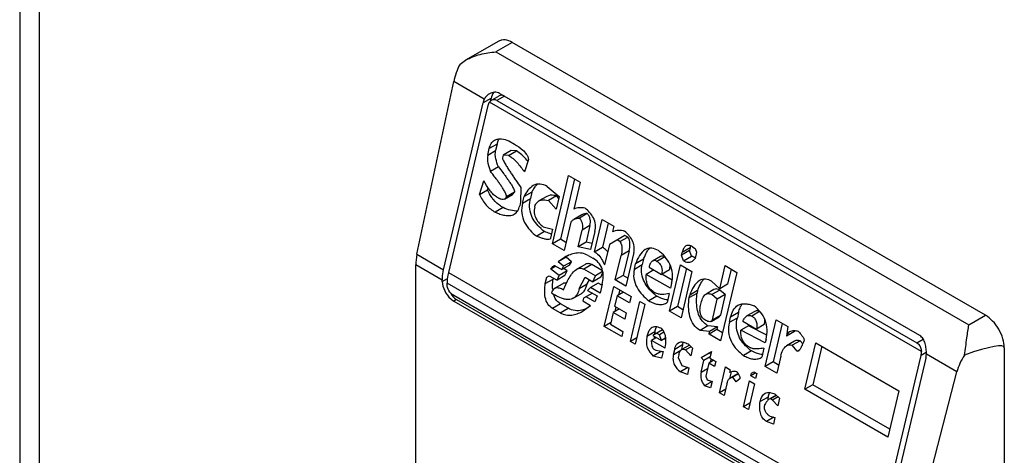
# Model space of a CAD drawing. Header units: millimetres. Extents: x 105 to 634, y 79 to 951.
# Tile 9 of 13: x 105 to 141, y 743 to 760. Entities that reach past the tile are written whole.
import ezdxf

# ---------------------------------------------------------------- set-up
doc = ezdxf.new("R2010")
doc.units = ezdxf.units.MM
doc.header["$LTSCALE"] = 67.025737
doc.layers.get('0').update_dxf_attribs({"linetype": 'CONTINUOUS'})
doc.layers.add('PART', color=7, linetype='CONTINUOUS')

msp = doc.modelspace()

# ---------------------------------------------------------------- linework, layer by layer
at = {"color": 7, "linetype": 'Continuous'}
for p, q in [((122.495, 758.796), (121.251, 758.078)), ((122.995, 758.747), (122.38, 758.392)), ((140.673, 748.541), (122.995, 758.747)), ((122.38, 758.392), (140.058, 748.186)), ((121.04, 757.934), (121.251, 758.078)), ((119.43, 750.821), (120.804, 757.278)), ((121.948, 756.617), (120.804, 757.278)), ((122.197, 756.653), (121.901, 756.482)), ((122.208, 756.573), (122.136, 756.509)), ((138.28, 747.188), (122.136, 756.509)), ((122.197, 756.653), (122.171, 756.54)), ((122.239, 756.592), (122.502, 756.743)), ((122.7, 756.739), (122.414, 756.574)), ((122.414, 756.574), (138.112, 747.511)), ((138.22, 747.777), (122.522, 756.84)), ((120.428, 750.244), (121.901, 756.482)), ((122.077, 756.38), (120.605, 750.142)), ((122.859, 755.066), (123.075, 754.941)), ((122.075, 754.531), (122.132, 754.772)), ((122.075, 754.531), (122.372, 754.702)), ((122.429, 754.943), (122.132, 754.772)), ((122.429, 754.943), (122.372, 754.702)), ((122.946, 754.7), (122.65, 754.528)), ((122.853, 754.521), (123.15, 754.692)), ((123.15, 754.692), (122.946, 754.7)), ((122.65, 754.528), (122.627, 754.432)), ((122.853, 754.521), (122.65, 754.528)), ((123.596, 754.366), (123.446, 753.904)), ((122.475, 754.094), (122.178, 753.923)), ((121.77, 753.061), (121.931, 753.571)), ((124.494, 751.213), (125.098, 753.773)), ((125.324, 753.643), (124.791, 751.385)), ((125.098, 753.773), (125.532, 753.523)), ((121.77, 753.061), (122.066, 753.232)), ((122.066, 753.232), (122.09, 753.306)), ((123.309, 753.324), (123.304, 752.779)), ((124.302, 753.355), (124.749, 752.987)), ((125.532, 753.523), (125.293, 752.509)), ((122.405, 752.969), (122.513, 752.906)), ((122.7, 752.884), (122.996, 753.055)), ((123.072, 753.145), (122.775, 752.974)), ((122.996, 753.055), (123.072, 753.145)), ((123.376, 752.737), (123.433, 752.978)), ((123.376, 752.737), (123.673, 752.908)), ((123.73, 753.15), (123.433, 752.978)), ((123.73, 753.15), (123.673, 752.908)), ((124.282, 752.986), (123.986, 752.815)), ((124.64, 753.008), (124.344, 752.837)), ((124.635, 752.504), (124.344, 752.837)), ((124.749, 752.987), (124.635, 752.504)), ((124.73, 752.906), (124.64, 753.008)), ((122.648, 752.567), (122.351, 752.396)), ((123.304, 752.779), (123.27, 752.634)), ((125.59, 752.294), (125.293, 752.122)), ((125.796, 752.341), (125.5, 752.169)), ((126.065, 750.91), (126.35, 752.118)), ((126.35, 752.118), (126.783, 751.868)), ((124.152, 751.85), (124.5, 751.759)), ((124.5, 751.759), (124.42, 751.421)), ((125.179, 752.026), (124.928, 750.963)), ((125.452, 751.099), (125.601, 751.727)), ((125.897, 751.898), (125.601, 751.727)), ((125.897, 751.898), (125.749, 751.27)), ((126.575, 751.988), (126.361, 751.082)), ((126.783, 751.868), (126.738, 751.674)), ((124.201, 751.67), (123.905, 751.499)), ((124.791, 751.385), (124.494, 751.213)), ((124.999, 751.265), (124.791, 751.385)), ((126.08, 751.67), (125.92, 750.994)), ((127.205, 751.527), (126.624, 751.191)), ((127.017, 751.293), (126.909, 751.356)), ((127.017, 751.293), (127.314, 751.465)), ((127.314, 751.465), (127.205, 751.527)), ((124.928, 750.963), (124.494, 751.213)), ((125.749, 751.27), (125.452, 751.099)), ((125.92, 750.994), (125.452, 751.099)), ((125.974, 751.22), (125.749, 751.27)), ((126.065, 750.91), (126.361, 751.082)), ((126.624, 751.191), (126.441, 750.419)), ((129.639, 751.055), (129.342, 750.884)), ((129.639, 751.055), (129.616, 750.959)), ((129.723, 751.103), (129.831, 751.041)), ((129.831, 751.041), (129.88, 750.903)), ((119.43, 750.821), (120.428, 750.244)), ((125.002, 750.714), (124.705, 750.543)), ((124.943, 750.704), (124.705, 750.543)), ((125.207, 750.541), (125.002, 750.714)), ((125.827, 750.773), (126.008, 750.669)), ((126.842, 749.858), (127.059, 750.775)), ((127.356, 750.947), (127.059, 750.775)), ((127.356, 750.947), (127.139, 750.029)), ((127.536, 750.884), (127.24, 749.628)), ((127.897, 750.634), (127.601, 750.462)), ((127.897, 750.634), (127.852, 750.441)), ((128.527, 750.737), (128.231, 750.566)), ((128.698, 750.72), (128.401, 750.549)), ((129.616, 750.959), (129.32, 750.787)), ((129.32, 750.787), (129.342, 750.884)), ((129.394, 750.58), (129.32, 750.787)), ((129.394, 750.58), (129.69, 750.751)), ((129.69, 750.751), (129.616, 750.959)), ((129.88, 750.903), (129.823, 750.661)), ((119.385, 731.233), (119.385, 750.421)), ((120.379, 749.847), (119.385, 750.421)), ((124.624, 750.37), (124.434, 750.261)), ((124.747, 750.025), (124.434, 750.261)), ((124.588, 750.391), (124.84, 750.245)), ((124.911, 750.369), (124.705, 750.543)), ((125.137, 750.416), (124.84, 750.245)), ((124.84, 750.245), (124.911, 750.369)), ((125.207, 750.541), (124.911, 750.369)), ((125.044, 750.196), (124.918, 750.29)), ((125.137, 750.416), (125.207, 750.541)), ((125.699, 750.431), (125.402, 750.26)), ((125.962, 750.434), (125.666, 750.263)), ((126.099, 750.013), (125.666, 750.263)), ((126.366, 750.201), (125.962, 750.434)), ((127.555, 750.269), (127.601, 750.462)), ((127.555, 750.269), (127.852, 750.441)), ((128.105, 750.336), (128.574, 750.065)), ((128.865, 748.69), (129.276, 750.428)), ((129.501, 750.298), (129.162, 748.861)), ((129.276, 750.428), (129.709, 750.178)), ((130.746, 749.525), (130.951, 750.394)), ((130.951, 750.394), (131.384, 750.144)), ((131.176, 750.264), (131.042, 749.696)), ((120.379, 749.806), (120.567, 749.914)), ((120.605, 750.142), (136.798, 740.793)), ((124.224, 749.723), (124.281, 749.964)), ((124.224, 749.723), (124.521, 749.894)), ((124.281, 749.964), (124.377, 750.019)), ((124.377, 750.019), (124.666, 749.852)), ((124.53, 749.931), (124.521, 749.894)), ((124.666, 749.852), (124.747, 750.025)), ((124.962, 750.024), (124.666, 749.852)), ((125.044, 750.196), (124.747, 750.025)), ((124.962, 750.024), (125.044, 750.196)), ((125.495, 749.538), (125.717, 749.959)), ((125.717, 749.959), (126.006, 749.792)), ((126.006, 749.792), (126.099, 750.013)), ((126.302, 749.963), (126.006, 749.792)), ((126.371, 750.17), (126.099, 750.013)), ((126.302, 749.963), (126.377, 750.139)), ((127.139, 750.029), (126.842, 749.858)), ((127.311, 749.93), (127.139, 750.029)), ((128.285, 750.232), (128, 750.067)), ((128.903, 749.546), (128, 750.067)), ((128.871, 750.236), (128.574, 750.065)), ((128.969, 749.85), (128.586, 750.072)), ((129.709, 750.178), (129.299, 748.439)), ((131.384, 750.144), (130.78, 747.584)), ((120.379, 749.806), (120.379, 749.847)), ((120.556, 749.704), (120.556, 749.745)), ((136.749, 740.396), (120.556, 749.745)), ((124.878, 749.719), (124.581, 749.548)), ((125.495, 749.538), (125.791, 749.71)), ((125.791, 749.71), (125.875, 749.868)), ((125.913, 749.571), (125.806, 749.468)), ((126.209, 749.742), (125.913, 749.571)), ((126.274, 749.363), (125.913, 749.571)), ((126.345, 749.664), (126.209, 749.742)), ((126.354, 749.701), (126.274, 749.363)), ((126.432, 748.119), (126.785, 749.616)), ((126.785, 749.616), (127.436, 749.241)), ((127.24, 749.628), (126.842, 749.858)), ((128.949, 749.739), (128.903, 749.546)), ((130.443, 749.809), (130.746, 749.525)), ((131.042, 749.696), (130.746, 749.525)), ((136.501, 740.213), (120.803, 749.275)), ((124.468, 749.363), (124.576, 749.3)), ((125.271, 749.175), (125.568, 749.346)), ((125.654, 749.172), (125.631, 749.075)), ((125.987, 749.364), (125.654, 749.172)), ((126.074, 749.039), (125.749, 749.227)), ((125.806, 749.468), (126.168, 749.26)), ((126.168, 749.26), (126.074, 749.039)), ((126.909, 749.27), (126.818, 748.884)), ((127.147, 749.408), (126.909, 749.27)), ((127.379, 748.999), (126.909, 749.27)), ((127.011, 749.486), (126.968, 749.305)), ((127.436, 749.241), (127.379, 748.999)), ((128.392, 749.251), (128.095, 749.079)), ((128.259, 749.424), (128.331, 749.382)), ((128.858, 749.353), (128.778, 749.015)), ((129.601, 749.198), (129.898, 749.369)), ((129.601, 749.198), (129.624, 749.295)), ((129.921, 749.466), (129.624, 749.295)), ((129.921, 749.466), (129.898, 749.369)), ((130.531, 749.5), (130.234, 749.329)), ((130.746, 749.483), (130.449, 749.312)), ((130.654, 749.139), (130.449, 749.312)), ((130.951, 749.31), (130.654, 749.139)), ((130.951, 749.31), (130.746, 749.483)), ((130.951, 749.31), (130.769, 748.537)), ((120.903, 749.129), (120.803, 749.071)), ((120.803, 749.071), (136.501, 740.008)), ((120.903, 749.129), (136.601, 740.066)), ((124.795, 748.968), (124.498, 748.796)), ((124.787, 748.63), (124.498, 748.796)), ((124.787, 748.63), (125.084, 748.801)), ((125.084, 748.801), (124.795, 748.968)), ((125.611, 748.685), (125.92, 748.908)), ((125.631, 749.075), (125.92, 748.908)), ((126.998, 748.78), (126.761, 748.643)), ((126.818, 748.884), (127.251, 748.634)), ((126.863, 748.858), (126.82, 748.677)), ((127.407, 747.556), (127.761, 749.053)), ((127.941, 748.949), (127.588, 747.452)), ((127.761, 749.053), (127.941, 748.949)), ((128.757, 749.002), (128.778, 749.015)), ((129.162, 748.861), (128.865, 748.69)), ((129.37, 748.741), (129.162, 748.861)), ((130.472, 748.366), (130.654, 749.139)), ((126.761, 748.643), (126.658, 748.208)), ((127.194, 748.392), (126.761, 748.643)), ((127.251, 748.634), (127.194, 748.392)), ((129.299, 748.439), (128.865, 748.69)), ((130.423, 748.311), (130.72, 748.482)), ((130.472, 748.366), (130.769, 748.537)), ((130.72, 748.483), (130.769, 748.537)), ((131.107, 748.274), (131.153, 748.467)), ((131.107, 748.274), (131.404, 748.445)), ((131.449, 748.638), (131.153, 748.467)), ((131.449, 748.638), (131.404, 748.445)), ((132.061, 748.683), (131.764, 748.511)), ((132.238, 748.676), (131.942, 748.505)), ((140.058, 748.186), (140.673, 748.541)), ((126.67, 748.256), (126.432, 748.119)), ((127.082, 747.744), (126.432, 748.119)), ((126.658, 748.208), (127.128, 747.937)), ((130.307, 748.145), (130.01, 747.974)), ((130.666, 748.102), (130.307, 748.145)), ((130.666, 748.102), (130.369, 747.931)), ((130.472, 748.366), (130.423, 748.311)), ((130.666, 748.102), (130.643, 748.006)), ((131.826, 748.146), (131.529, 747.975)), ((131.609, 748.313), (132.115, 748.021)), ((132.504, 747.795), (131.826, 748.146)), ((132.411, 748.192), (132.115, 748.021)), ((132.442, 746.625), (132.852, 748.364)), ((133.078, 748.233), (132.739, 746.796)), ((132.852, 748.364), (133.286, 748.113)), ((133.286, 748.113), (133.242, 747.754)), ((127.128, 747.937), (127.082, 747.744)), ((127.645, 747.693), (127.407, 747.556)), ((128.324, 747.918), (128.027, 747.747)), ((128.387, 747.704), (128.196, 747.594)), ((128.604, 747.997), (128.242, 747.787)), ((128.242, 747.787), (128.567, 747.6)), ((128.493, 747.807), (128.385, 747.87)), ((128.658, 747.903), (128.493, 747.807)), ((128.567, 747.6), (128.493, 747.807)), ((128.727, 747.692), (128.567, 747.6)), ((130.369, 747.931), (130.01, 747.974)), ((130.643, 748.006), (130.347, 747.835)), ((130.347, 747.835), (130.369, 747.931)), ((130.78, 747.584), (130.347, 747.835)), ((130.851, 747.886), (130.643, 748.006)), ((132.444, 747.502), (131.529, 747.975)), ((133.539, 747.926), (133.242, 747.754)), ((127.588, 747.452), (127.407, 747.556)), ((128.702, 747.302), (128.196, 747.594)), ((128.736, 747.625), (128.674, 747.661)), ((129.358, 747.431), (129.062, 747.259)), ((129.358, 747.431), (129.318, 747.26)), ((129.61, 747.421), (129.327, 747.258)), ((129.674, 747.363), (129.468, 747.244)), ((129.561, 747.465), (129.731, 747.312)), ((129.731, 747.312), (129.662, 747.022)), ((131.799, 747.38), (131.908, 747.318)), ((132.398, 747.309), (132.318, 746.971)), ((132.478, 747.647), (132.444, 747.502)), ((133.539, 747.568), (133.242, 747.396)), ((133.746, 747.586), (133.449, 747.415)), ((133.643, 747.193), (133.449, 747.415)), ((133.849, 747.468), (133.746, 747.586)), ((133.923, 745.77), (134.333, 747.508)), ((134.559, 747.378), (134.22, 745.941)), ((134.333, 747.508), (137.44, 745.715)), ((138.112, 747.511), (138.345, 747.646)), ((141.38, 747.316), (141.38, 716.289)), ((128.56, 747.178), (128.263, 747.007)), ((128.575, 746.937), (128.263, 747.007)), ((128.284, 747.269), (128.356, 747.228)), ((128.356, 747.228), (128.632, 747.178)), ((128.628, 747.163), (128.56, 747.178)), ((128.632, 747.178), (128.575, 746.937)), ((129.016, 747.066), (129.062, 747.259)), ((129.016, 747.066), (129.295, 747.228)), ((129.219, 747.059), (129.197, 746.962)), ((129.197, 746.962), (129.332, 746.665)), ((129.662, 747.022), (129.468, 747.244)), ((130.058, 746.959), (130.438, 747.178)), ((130.155, 746.848), (130.058, 746.959)), ((130.392, 746.985), (130.155, 746.848)), ((130.411, 747.065), (130.354, 747.13)), ((130.438, 747.178), (130.381, 746.937)), ((130.381, 746.937), (130.598, 746.812)), ((131.932, 747.207), (131.636, 747.035)), ((132.297, 746.958), (132.318, 746.971)), ((133.024, 747.002), (132.875, 746.375)), ((133.643, 747.193), (133.729, 747.243)), ((136.798, 740.793), (138.27, 747.031)), ((138.465, 747.144), (138.27, 747.031)), ((139.611, 746.419), (138.467, 747.08)), ((129.552, 746.583), (129.275, 746.423)), ((129.332, 746.665), (129.596, 746.567)), ((130.052, 746.413), (130.155, 746.848)), ((130.335, 746.744), (130.221, 746.261)), ((130.526, 746.853), (130.335, 746.744)), ((130.552, 746.618), (130.335, 746.744)), ((130.426, 746.911), (130.394, 746.778)), ((130.598, 746.812), (130.552, 746.618)), ((130.731, 745.637), (130.959, 746.603)), ((130.959, 746.603), (131.14, 746.499)), ((132.739, 746.796), (132.442, 746.625)), ((132.875, 746.375), (132.442, 746.625)), ((132.947, 746.676), (132.739, 746.796)), ((138.447, 746.929), (136.975, 740.691)), ((129.539, 746.325), (129.275, 746.423)), ((129.596, 746.567), (129.539, 746.325)), ((130.052, 746.413), (130.29, 746.55)), ((130.221, 746.261), (130.271, 746.122)), ((131.172, 746.418), (131.113, 746.169)), ((131.14, 746.499), (131.117, 746.402)), ((131.432, 746.364), (131.148, 746.2)), ((131.148, 746.199), (131.239, 746.222)), ((131.448, 746.343), (131.239, 746.222)), ((131.36, 746.042), (131.239, 746.222)), ((132.098, 746.385), (131.908, 746.275)), ((131.908, 746.275), (131.931, 746.371)), ((132.088, 746.17), (131.908, 746.275)), ((131.931, 746.371), (132.026, 746.426)), ((132.026, 746.426), (132.134, 746.364)), ((132.134, 746.364), (132.088, 746.17)), ((137.973, 740.115), (139.611, 746.419)), ((130.463, 746.066), (130.178, 745.902)), ((130.406, 745.825), (130.178, 745.902)), ((130.271, 746.122), (130.463, 746.066)), ((130.463, 746.066), (130.406, 745.825)), ((131.014, 745.967), (130.912, 745.533)), ((131.514, 746.173), (131.36, 746.042)), ((131.634, 745.116), (131.862, 746.082)), ((132.043, 745.977), (131.815, 745.011)), ((131.862, 746.082), (132.043, 745.977)), ((134.22, 745.941), (133.923, 745.77)), ((137.101, 744.277), (134.22, 745.941)), ((130.969, 745.774), (130.731, 745.637)), ((130.912, 745.533), (130.731, 745.637)), ((132.551, 745.478), (132.254, 745.307)), ((132.851, 745.553), (132.593, 745.404)), ((132.869, 745.537), (132.647, 745.409)), ((132.926, 745.486), (132.72, 745.367)), ((132.813, 745.588), (132.982, 745.435)), ((137.03, 743.976), (133.923, 745.77)), ((137.44, 745.715), (137.03, 743.976)), ((131.872, 745.253), (131.634, 745.116)), ((131.815, 745.011), (131.634, 745.116)), ((132.647, 745.409), (132.593, 745.404)), ((132.72, 745.367), (132.647, 745.409)), ((132.914, 745.145), (132.72, 745.367)), ((132.982, 745.435), (132.914, 745.145)), ((132.619, 744.767), (132.811, 744.711)), ((132.763, 744.725), (132.49, 744.567)), ((132.754, 744.469), (132.49, 744.567)), ((132.811, 744.711), (132.754, 744.469))]:
    msp.add_line(p, q, dxfattribs=at)
for centre, radius, start, end in [((121.223, 752.386), 3.031, 39.8897, 40.1378), ((121.133, 752.311), 3.148, 39.1373, 39.8865), ((125.309, 753.177), 1.87, 228.3636, 229.0332), ((125.428, 753.318), 2.055, 229.0967, 233.3281), ((126.52, 748.746), 2.486, 125.1193, 127.6368), ((125.708, 749.603), 1.208, 182.9254, 187.239), ((129.691, 750.909), 2.106, 225.9913, 227.1702), ((129.772, 750.996), 2.225, 227.1678, 228.2745), ((129.929, 751.174), 2.462, 228.3138, 231.3778), ((131.992, 748.25), 0.492, 58.0643, 60.0131), ((129.018, 747.723), 0.718, 177.9171, 184.8916), ((129.213, 747.704), 0.915, 169.129, 171.5883), ((129.309, 747.685), 1.013, 166.6962, 169.1241), ((128.12, 747.632), 0.611, 37.1976, 40.335), ((133.882, 747.845), 0.352, 162.3064, 166.7661), ((132.989, 748.657), 1.793, 226.9498, 228.3697), ((133.08, 748.759), 1.93, 228.3809, 230.9053), ((129.422, 748.092), 1.257, 225.8646, 226.6531), ((133.208, 748.918), 2.134, 230.9101, 233.2875), ((130.457, 745.633), 1.22, 36.8582, 39.0482), ((134.461, 745.258), 1.923, 173.4453, 175.5481), ((134.24, 745.276), 1.701, 175.5661, 177.0639)]:
    msp.add_arc(centre, radius, start, end, dxfattribs=at)
for centre, major_axis, ratio, start_param, end_param in [((121.727, 757.544), (0.659, 1.351), 0.524988, 1.537908, 2.013876), ((122.622, 756.408), (-0.091, 0.614), 0.708607, 0.597588, 1.058012), ((122.325, 756.237), (-0.091, 0.614), 0.708607, 0.802934, 1.058012), ((122.325, 756.237), (-0.053, 0.358), 0.708607, 0.610692, 1.058012), ((122.622, 756.408), (-0.053, 0.358), 0.708607, -0.512784, 0.272617), ((120.353, 751.087), (0.659, 1.351), 0.524988, -4.26931, -3.963643), ((121.037, 749.696), (-0.091, 0.614), 0.708607, 2.018599, 2.628809), ((132.591, 743.058), (8.783, 4.285), 0.075138, -0.03664, 0.553719), ((138.023, 747.174), (-0.053, 0.358), 0.708607, -2.08358, -1.63626), ((138.023, 747.174), (-0.091, 0.614), 0.708607, -2.08358, -1.828502), ((140.711, 746.584), (0.857, 1.235), 0.625238, -4.656693, -4.180725)]:
    msp.add_ellipse(centre, major_axis=major_axis, ratio=ratio, start_param=start_param, end_param=end_param, dxfattribs=at)
for points, knots in [([(122.995, 758.747), (122.913, 758.795), (122.781, 758.847), (122.604, 758.843), (122.528, 758.815), (122.495, 758.796)], [0, 0, 0, 0, 0.547716, 0.781553, 1, 1, 1, 1]), ([(121.251, 758.078), (121.42, 758.176), (121.792, 758.32), (122.183, 758.38), (122.38, 758.392)], [0, 0, 0, 0, 0.497923, 1, 1, 1, 1]), ([(122.522, 756.84), (122.465, 756.873), (122.328, 756.901), (122.199, 756.857), (122.141, 756.824)], [0, 0, 0, 0, 0.494147, 1, 1, 1, 1]), ([(122.141, 756.824), (122.08, 756.788), (122.007, 756.721), (121.959, 756.639), (121.948, 756.617)], [0, 0, 0, 0, 0.745668, 1, 1, 1, 1]), ([(122.414, 756.574), (122.383, 756.592), (122.31, 756.612), (122.238, 756.591), (122.208, 756.573)], [0, 0, 0, 0, 0.505905, 1, 1, 1, 1]), ([(122.132, 754.772), (122.148, 754.838), (122.19, 754.962), (122.282, 755.059), (122.334, 755.089)], [0, 0, 0, 0, 0.531853, 1, 1, 1, 1]), ([(122.334, 755.089), (122.372, 755.111), (122.458, 755.139), (122.64, 755.139), (122.773, 755.1), (122.859, 755.066)], [0, 0, 0, 0, 0.243857, 0.489142, 1, 1, 1, 1]), ([(122.429, 754.943), (122.433, 754.96), (122.45, 755.025), (122.476, 755.088), (122.502, 755.13)], [0, 0, 0, 0, 0.25944, 1, 1, 1, 1]), ([(122.475, 754.094), (122.436, 754.191), (122.37, 754.387), (122.348, 754.602), (122.372, 754.702)], [0, 0, 0, 0, 0.505391, 1, 1, 1, 1]), ([(123.075, 754.941), (123.185, 754.878), (123.346, 754.767), (123.504, 754.597), (123.576, 754.476), (123.597, 754.403), (123.596, 754.366)], [0, 0, 0, 0, 0.472606, 0.726273, 0.861081, 1, 1, 1, 1]), ([(123.54, 754.34), (123.482, 754.409), (123.363, 754.538), (123.224, 754.649), (123.15, 754.692)], [0, 0, 0, 0, 0.513602, 1, 1, 1, 1]), ([(122.075, 754.531), (122.052, 754.431), (122.073, 754.216), (122.139, 754.02), (122.178, 753.923)], [0, 0, 0, 0, 0.494609, 1, 1, 1, 1]), ([(122.627, 754.432), (122.624, 754.418), (122.633, 754.389), (122.653, 754.338), (122.686, 754.276), (122.726, 754.204), (122.782, 754.11), (122.855, 753.994), (122.944, 753.858), (123.034, 753.723), (123.156, 753.545), (123.248, 753.412), (123.309, 753.324)], [0, 0, 0, 0, 0.032283, 0.064775, 0.128799, 0.192141, 0.255087, 0.380256, 0.504818, 0.628981, 0.752859, 1, 1, 1, 1]), ([(122.853, 754.521), (122.973, 754.451), (123.187, 754.252), (123.361, 754.025), (123.446, 753.904)], [0, 0, 0, 0, 0.483369, 1, 1, 1, 1]), ([(122.475, 754.094), (122.532, 754.021), (122.616, 753.911), (122.727, 753.762), (122.809, 753.648), (122.889, 753.532), (122.953, 753.433), (123.002, 753.351), (123.036, 753.286), (123.064, 753.22), (123.077, 753.169), (123.072, 753.145)], [0, 0, 0, 0, 0.245224, 0.368413, 0.492146, 0.616638, 0.742283, 0.805783, 0.869984, 0.935219, 1, 1, 1, 1]), ([(122.405, 752.969), (122.353, 752.999), (122.257, 753.081), (122.095, 753.282), (121.994, 753.454), (121.931, 753.571)], [0, 0, 0, 0, 0.233029, 0.481821, 1, 1, 1, 1]), ([(122.775, 752.974), (122.781, 752.998), (122.767, 753.049), (122.739, 753.115), (122.705, 753.18), (122.657, 753.262), (122.593, 753.361), (122.513, 753.477), (122.431, 753.591), (122.32, 753.74), (122.235, 753.85), (122.178, 753.923)], [0, 0, 0, 0, 0.064782, 0.130016, 0.194217, 0.257717, 0.383362, 0.507854, 0.631587, 0.754776, 1, 1, 1, 1]), ([(122.288, 752.866), (122.266, 752.893), (122.178, 753.006), (122.108, 753.132), (122.066, 753.232)], [0, 0, 0, 0, 0.242829, 1, 1, 1, 1]), ([(123.772, 753.388), (123.698, 753.345), (123.566, 753.216), (123.475, 753.062), (123.433, 752.978)], [0, 0, 0, 0, 0.479886, 1, 1, 1, 1]), ([(123.73, 753.15), (123.738, 753.167), (123.773, 753.234), (123.813, 753.299), (123.845, 753.344)], [0, 0, 0, 0, 0.254492, 1, 1, 1, 1]), ([(124.302, 753.355), (124.219, 753.403), (124.083, 753.457), (123.896, 753.445), (123.811, 753.41), (123.772, 753.388)], [0, 0, 0, 0, 0.51439, 0.75692, 1, 1, 1, 1]), ([(121.77, 753.061), (121.831, 752.917), (121.99, 752.656), (122.229, 752.467), (122.351, 752.396)], [0, 0, 0, 0, 0.525131, 1, 1, 1, 1]), ([(122.648, 752.567), (122.615, 752.586), (122.483, 752.669), (122.365, 752.775), (122.288, 752.866)], [0, 0, 0, 0, 0.240255, 1, 1, 1, 1]), ([(122.7, 752.884), (122.673, 752.868), (122.602, 752.86), (122.542, 752.889), (122.513, 752.906)], [0, 0, 0, 0, 0.479104, 1, 1, 1, 1]), ([(122.775, 752.974), (122.771, 752.965), (122.752, 752.93), (122.725, 752.898), (122.7, 752.884)], [0, 0, 0, 0, 0.266699, 1, 1, 1, 1]), ([(124.067, 751.78), (123.915, 751.914), (123.709, 752.171), (123.623, 752.589), (123.648, 752.806), (123.673, 752.908)], [0, 0, 0, 0, 0.485712, 0.747658, 1, 1, 1, 1]), ([(123.986, 752.815), (124.012, 752.83), (124.128, 752.873), (124.255, 752.857), (124.344, 752.837)], [0, 0, 0, 0, 0.249355, 1, 1, 1, 1]), ([(124.64, 753.008), (124.61, 753.015), (124.492, 753.037), (124.36, 753.031), (124.282, 752.986)], [0, 0, 0, 0, 0.258135, 1, 1, 1, 1]), ([(123.211, 752.442), (123.117, 752.431), (122.92, 752.459), (122.739, 752.527), (122.648, 752.567)], [0, 0, 0, 0, 0.487657, 1, 1, 1, 1]), ([(123.067, 752.32), (123.119, 752.35), (123.212, 752.445), (123.254, 752.568), (123.27, 752.634)], [0, 0, 0, 0, 0.468153, 1, 1, 1, 1]), ([(123.376, 752.737), (123.348, 752.618), (123.324, 752.366), (123.429, 752.006), (123.642, 751.716), (123.816, 751.565), (123.905, 751.499)], [0, 0, 0, 0, 0.255833, 0.519296, 0.767981, 1, 1, 1, 1]), ([(123.832, 752.583), (123.816, 752.513), (123.802, 752.363), (123.868, 752.149), (123.996, 751.979), (124.099, 751.889), (124.152, 751.85)], [0, 0, 0, 0, 0.256224, 0.519655, 0.767923, 1, 1, 1, 1]), ([(123.832, 752.583), (123.844, 752.632), (123.877, 752.723), (123.947, 752.793), (123.986, 752.815)], [0, 0, 0, 0, 0.531276, 1, 1, 1, 1]), ([(125.711, 752.542), (125.641, 752.558), (125.498, 752.576), (125.355, 752.541), (125.293, 752.509)], [0, 0, 0, 0, 0.505818, 1, 1, 1, 1]), ([(126.08, 751.67), (126.099, 751.753), (126.116, 751.93), (126.042, 752.182), (125.894, 752.387), (125.773, 752.494), (125.711, 752.542)], [0, 0, 0, 0, 0.255519, 0.518648, 0.767443, 1, 1, 1, 1]), ([(122.351, 752.396), (122.41, 752.37), (122.529, 752.323), (122.711, 752.274), (122.895, 752.259), (123.016, 752.29), (123.067, 752.32)], [0, 0, 0, 0, 0.260507, 0.513994, 0.759149, 1, 1, 1, 1]), ([(125.179, 752.026), (125.187, 752.035), (125.221, 752.072), (125.261, 752.104), (125.293, 752.122)], [0, 0, 0, 0, 0.257135, 1, 1, 1, 1]), ([(125.293, 752.122), (125.324, 752.14), (125.392, 752.167), (125.464, 752.172), (125.5, 752.169)], [0, 0, 0, 0, 0.50055, 1, 1, 1, 1]), ([(125.5, 752.169), (125.553, 752.112), (125.631, 751.966), (125.619, 751.804), (125.601, 751.727)], [0, 0, 0, 0, 0.496795, 1, 1, 1, 1]), ([(125.796, 752.341), (125.761, 752.343), (125.688, 752.338), (125.621, 752.311), (125.59, 752.294)], [0, 0, 0, 0, 0.499498, 1, 1, 1, 1]), ([(125.897, 751.898), (125.915, 751.975), (125.924, 752.099), (125.869, 752.249), (125.822, 752.313), (125.796, 752.341)], [0, 0, 0, 0, 0.501003, 0.757649, 1, 1, 1, 1]), ([(126.738, 751.674), (126.81, 751.698), (126.958, 751.736), (127.124, 751.725), (127.192, 751.686)], [0, 0, 0, 0, 0.494068, 1, 1, 1, 1]), ([(124.391, 751.382), (124.374, 751.372), (124.332, 751.366), (124.25, 751.375), (124.147, 751.403), (124.025, 751.447), (123.945, 751.481), (123.905, 751.499)], [0, 0, 0, 0, 0.118037, 0.238956, 0.487727, 0.742195, 1, 1, 1, 1]), ([(124.456, 751.572), (124.434, 751.579), (124.348, 751.608), (124.264, 751.643), (124.201, 751.67)], [0, 0, 0, 0, 0.247215, 1, 1, 1, 1]), ([(124.42, 751.421), (124.419, 751.416), (124.414, 751.401), (124.402, 751.388), (124.391, 751.382)], [0, 0, 0, 0, 0.277203, 1, 1, 1, 1]), ([(127.536, 750.884), (127.554, 750.96), (127.563, 751.122), (127.484, 751.347), (127.351, 751.534), (127.246, 751.639), (127.192, 751.686)], [0, 0, 0, 0, 0.255052, 0.516364, 0.764704, 1, 1, 1, 1]), ([(127.356, 750.947), (127.376, 751.032), (127.407, 751.205), (127.371, 751.396), (127.314, 751.465)], [0, 0, 0, 0, 0.496764, 1, 1, 1, 1]), ([(126.559, 750.907), (126.544, 750.925), (126.487, 750.992), (126.418, 751.049), (126.361, 751.082)], [0, 0, 0, 0, 0.261812, 1, 1, 1, 1]), ([(127.017, 751.293), (127.074, 751.225), (127.11, 751.033), (127.079, 750.861), (127.059, 750.775)], [0, 0, 0, 0, 0.503236, 1, 1, 1, 1]), ([(127.965, 750.993), (127.875, 750.942), (127.728, 750.769), (127.64, 750.57), (127.601, 750.462)], [0, 0, 0, 0, 0.474421, 1, 1, 1, 1]), ([(128.456, 750.956), (128.38, 751.001), (128.254, 751.053), (128.08, 751.045), (128.001, 751.014), (127.965, 750.993)], [0, 0, 0, 0, 0.515057, 0.757523, 1, 1, 1, 1]), ([(129.483, 751.132), (129.444, 751.11), (129.382, 751.027), (129.354, 750.934), (129.342, 750.884)], [0, 0, 0, 0, 0.468425, 1, 1, 1, 1]), ([(129.723, 751.103), (129.685, 751.125), (129.625, 751.152), (129.54, 751.156), (129.5, 751.142), (129.483, 751.132)], [0, 0, 0, 0, 0.517001, 0.75967, 1, 1, 1, 1]), ([(125.827, 750.773), (125.757, 750.814), (125.606, 750.871), (125.369, 750.871), (125.147, 750.81), (125.01, 750.742), (124.943, 750.704)], [0, 0, 0, 0, 0.261837, 0.508519, 0.752609, 1, 1, 1, 1]), ([(126.354, 749.701), (126.375, 749.792), (126.405, 749.983), (126.371, 750.273), (126.225, 750.518), (126.081, 750.627), (126.008, 750.669)], [0, 0, 0, 0, 0.254182, 0.518943, 0.772193, 1, 1, 1, 1]), ([(126.065, 750.91), (126.106, 750.886), (126.274, 750.759), (126.38, 750.567), (126.441, 750.419)], [0, 0, 0, 0, 0.231271, 1, 1, 1, 1]), ([(127.897, 750.634), (127.908, 750.662), (127.95, 750.769), (128.001, 750.874), (128.048, 750.946)], [0, 0, 0, 0, 0.256466, 1, 1, 1, 1]), ([(128.949, 749.739), (128.976, 749.854), (129.001, 750.097), (128.907, 750.45), (128.708, 750.738), (128.542, 750.89), (128.456, 750.956)], [0, 0, 0, 0, 0.254574, 0.517451, 0.767068, 1, 1, 1, 1]), ([(128.698, 750.72), (128.671, 750.736), (128.616, 750.761), (128.552, 750.751), (128.527, 750.737)], [0, 0, 0, 0, 0.519541, 1, 1, 1, 1]), ([(129.706, 750.553), (129.717, 750.56), (129.762, 750.589), (129.799, 750.629), (129.823, 750.661)], [0, 0, 0, 0, 0.242051, 1, 1, 1, 1]), ([(124.434, 750.261), (124.449, 750.285), (124.48, 750.331), (124.518, 750.374), (124.541, 750.387)], [0, 0, 0, 0, 0.514681, 1, 1, 1, 1]), ([(124.541, 750.387), (124.548, 750.391), (124.563, 750.398), (124.58, 750.395), (124.588, 750.391)], [0, 0, 0, 0, 0.492574, 1, 1, 1, 1]), ([(124.909, 749.492), (124.969, 749.641), (125.066, 749.859), (125.234, 750.117), (125.341, 750.225), (125.402, 750.26)], [0, 0, 0, 0, 0.520603, 0.768477, 1, 1, 1, 1]), ([(125.402, 750.26), (125.441, 750.283), (125.532, 750.315), (125.625, 750.286), (125.666, 750.263)], [0, 0, 0, 0, 0.488152, 1, 1, 1, 1]), ([(125.962, 750.434), (125.922, 750.457), (125.828, 750.486), (125.738, 750.454), (125.699, 750.431)], [0, 0, 0, 0, 0.511846, 1, 1, 1, 1]), ([(127.555, 750.269), (127.528, 750.154), (127.513, 749.909), (127.636, 749.569), (127.847, 749.295), (128.012, 749.147), (128.095, 749.079)], [0, 0, 0, 0, 0.256684, 0.519095, 0.766555, 1, 1, 1, 1]), ([(128.228, 749.394), (128.162, 749.458), (128.034, 749.599), (127.883, 749.851), (127.81, 750.144), (127.829, 750.345), (127.852, 750.441)], [0, 0, 0, 0, 0.237242, 0.488107, 0.748467, 1, 1, 1, 1]), ([(128.231, 750.566), (128.195, 750.545), (128.14, 750.467), (128.116, 750.382), (128.105, 750.336)], [0, 0, 0, 0, 0.468869, 1, 1, 1, 1]), ([(128.401, 750.549), (128.375, 750.565), (128.319, 750.59), (128.255, 750.58), (128.231, 750.566)], [0, 0, 0, 0, 0.519541, 1, 1, 1, 1]), ([(128.401, 750.549), (128.438, 750.528), (128.51, 750.473), (128.606, 750.31), (128.596, 750.158), (128.574, 750.065)], [0, 0, 0, 0, 0.228957, 0.483576, 1, 1, 1, 1]), ([(128.871, 750.236), (128.875, 750.253), (128.889, 750.324), (128.893, 750.398), (128.885, 750.452)], [0, 0, 0, 0, 0.242593, 1, 1, 1, 1]), ([(129.394, 750.58), (129.443, 750.552), (129.522, 750.517), (129.633, 750.52), (129.683, 750.54), (129.706, 750.553)], [0, 0, 0, 0, 0.515761, 0.758011, 1, 1, 1, 1]), ([(120.379, 749.847), (120.379, 749.879), (120.384, 750.012), (120.405, 750.145), (120.428, 750.244)], [0, 0, 0, 0, 0.238039, 1, 1, 1, 1]), ([(120.605, 750.142), (120.597, 750.108), (120.57, 749.977), (120.556, 749.844), (120.556, 749.745)], [0, 0, 0, 0, 0.261726, 1, 1, 1, 1]), ([(124.502, 749.541), (124.501, 749.571), (124.498, 749.689), (124.509, 749.807), (124.521, 749.894)], [0, 0, 0, 0, 0.253911, 1, 1, 1, 1]), ([(128.259, 749.424), (128.211, 749.452), (128.119, 749.528), (128.032, 749.69), (127.997, 749.877), (127.997, 750.004), (128, 750.067)], [0, 0, 0, 0, 0.226376, 0.478329, 0.741054, 1, 1, 1, 1]), ([(130.443, 749.809), (130.373, 749.85), (130.258, 749.896), (130.099, 749.886), (130.027, 749.857), (129.995, 749.838)], [0, 0, 0, 0, 0.514433, 0.756962, 1, 1, 1, 1]), ([(120.379, 749.806), (120.379, 749.686), (120.452, 749.439), (120.601, 749.233), (120.696, 749.149)], [0, 0, 0, 0, 0.486029, 1, 1, 1, 1]), ([(120.803, 749.275), (120.73, 749.318), (120.614, 749.452), (120.556, 749.619), (120.556, 749.704)], [0, 0, 0, 0, 0.499999, 1, 1, 1, 1]), ([(124.498, 748.796), (124.431, 748.835), (124.304, 748.953), (124.214, 749.198), (124.197, 749.462), (124.213, 749.637), (124.224, 749.723)], [0, 0, 0, 0, 0.22876, 0.485639, 0.746262, 1, 1, 1, 1]), ([(124.468, 749.363), (124.473, 749.382), (124.492, 749.452), (124.535, 749.521), (124.581, 749.548)], [0, 0, 0, 0, 0.274924, 1, 1, 1, 1]), ([(124.581, 749.548), (124.605, 749.562), (124.661, 749.577), (124.746, 749.565), (124.829, 749.535), (124.883, 749.508), (124.909, 749.492)], [0, 0, 0, 0, 0.238066, 0.481524, 0.735939, 1, 1, 1, 1]), ([(125.495, 749.538), (125.477, 749.463), (125.431, 749.323), (125.33, 749.209), (125.271, 749.175)], [0, 0, 0, 0, 0.531988, 1, 1, 1, 1]), ([(125.568, 749.346), (125.583, 749.355), (125.647, 749.399), (125.694, 749.464), (125.722, 749.516)], [0, 0, 0, 0, 0.237732, 1, 1, 1, 1]), ([(125.722, 749.516), (125.729, 749.53), (125.759, 749.593), (125.779, 749.659), (125.791, 749.71)], [0, 0, 0, 0, 0.242253, 1, 1, 1, 1]), ([(129.995, 749.838), (129.903, 749.785), (129.754, 749.606), (129.665, 749.404), (129.624, 749.295)], [0, 0, 0, 0, 0.47475, 1, 1, 1, 1]), ([(129.921, 749.466), (129.931, 749.495), (129.976, 749.607), (130.029, 749.716), (130.078, 749.791)], [0, 0, 0, 0, 0.256379, 1, 1, 1, 1]), ([(130.694, 749.508), (130.667, 749.518), (130.611, 749.531), (130.555, 749.514), (130.531, 749.5)], [0, 0, 0, 0, 0.508797, 1, 1, 1, 1]), ([(120.696, 749.149), (120.705, 749.141), (120.739, 749.113), (120.775, 749.088), (120.803, 749.071)], [0, 0, 0, 0, 0.260573, 1, 1, 1, 1]), ([(125.271, 749.175), (125.221, 749.146), (125.116, 749.12), (124.968, 749.135), (124.788, 749.187), (124.66, 749.252), (124.576, 749.3)], [0, 0, 0, 0, 0.237081, 0.418929, 0.607189, 1, 1, 1, 1]), ([(124.795, 748.968), (124.751, 748.993), (124.664, 749.061), (124.604, 749.152), (124.579, 749.203)], [0, 0, 0, 0, 0.476273, 1, 1, 1, 1]), ([(128.858, 749.353), (128.773, 749.331), (128.64, 749.307), (128.46, 749.324), (128.372, 749.359), (128.331, 749.382)], [0, 0, 0, 0, 0.487352, 0.736755, 1, 1, 1, 1]), ([(128.802, 749.113), (128.767, 749.114), (128.623, 749.134), (128.487, 749.196), (128.392, 749.251)], [0, 0, 0, 0, 0.240324, 1, 1, 1, 1]), ([(130.01, 747.974), (129.92, 748.026), (129.75, 748.176), (129.612, 748.495), (129.573, 748.847), (129.588, 749.082), (129.601, 749.198)], [0, 0, 0, 0, 0.227703, 0.482777, 0.744461, 1, 1, 1, 1]), ([(130.146, 748.269), (130.08, 748.335), (129.97, 748.498), (129.891, 748.782), (129.873, 749.078), (129.887, 749.273), (129.898, 749.369)], [0, 0, 0, 0, 0.240256, 0.495756, 0.750725, 1, 1, 1, 1]), ([(130.035, 748.948), (130.052, 749.023), (130.092, 749.161), (130.175, 749.295), (130.234, 749.329)], [0, 0, 0, 0, 0.530514, 1, 1, 1, 1]), ([(130.234, 749.329), (130.266, 749.347), (130.345, 749.362), (130.416, 749.331), (130.449, 749.312)], [0, 0, 0, 0, 0.48147, 1, 1, 1, 1]), ([(125.594, 748.728), (125.512, 748.709), (125.333, 748.695), (125.162, 748.756), (125.084, 748.801)], [0, 0, 0, 0, 0.485054, 1, 1, 1, 1]), ([(128.095, 749.079), (128.149, 749.049), (128.256, 748.994), (128.426, 748.942), (128.6, 748.936), (128.709, 748.974), (128.757, 749.002)], [0, 0, 0, 0, 0.264815, 0.517923, 0.760066, 1, 1, 1, 1]), ([(130.221, 748.346), (130.176, 748.372), (130.088, 748.442), (130.012, 748.6), (130.002, 748.777), (130.022, 748.892), (130.035, 748.948)], [0, 0, 0, 0, 0.228565, 0.48459, 0.747678, 1, 1, 1, 1]), ([(131.153, 748.467), (131.174, 748.559), (131.231, 748.73), (131.356, 748.868), (131.428, 748.91)], [0, 0, 0, 0, 0.531976, 1, 1, 1, 1]), ([(131.428, 748.91), (131.472, 748.935), (131.57, 748.97), (131.726, 748.974), (131.881, 748.945), (131.983, 748.911), (132.033, 748.892)], [0, 0, 0, 0, 0.244058, 0.488857, 0.740582, 1, 1, 1, 1]), ([(131.449, 748.638), (131.454, 748.658), (131.474, 748.735), (131.501, 748.81), (131.528, 748.862)], [0, 0, 0, 0, 0.257015, 1, 1, 1, 1]), ([(132.478, 747.647), (132.505, 747.761), (132.534, 748.002), (132.463, 748.359), (132.28, 748.662), (132.117, 748.822), (132.033, 748.892)], [0, 0, 0, 0, 0.252216, 0.514071, 0.765704, 1, 1, 1, 1]), ([(124.787, 748.63), (124.853, 748.592), (124.993, 748.537), (125.214, 748.532), (125.421, 748.587), (125.549, 748.65), (125.611, 748.685)], [0, 0, 0, 0, 0.262262, 0.50916, 0.752954, 1, 1, 1, 1]), ([(131.765, 747.346), (131.621, 747.48), (131.43, 747.735), (131.355, 748.138), (131.38, 748.346), (131.404, 748.445)], [0, 0, 0, 0, 0.487581, 0.748748, 1, 1, 1, 1]), ([(131.609, 748.313), (131.628, 748.353), (131.669, 748.427), (131.729, 748.491), (131.764, 748.511)], [0, 0, 0, 0, 0.52075, 1, 1, 1, 1]), ([(131.764, 748.511), (131.79, 748.526), (131.854, 748.544), (131.914, 748.521), (131.942, 748.505)], [0, 0, 0, 0, 0.484589, 1, 1, 1, 1]), ([(131.942, 748.505), (131.978, 748.484), (132.05, 748.429), (132.147, 748.266), (132.137, 748.114), (132.115, 748.021)], [0, 0, 0, 0, 0.228957, 0.483577, 1, 1, 1, 1]), ([(132.238, 748.676), (132.211, 748.692), (132.15, 748.715), (132.087, 748.698), (132.061, 748.683)], [0, 0, 0, 0, 0.51541, 1, 1, 1, 1]), ([(141.38, 747.316), (141.38, 747.432), (141.337, 747.676), (141.185, 748.02), (140.964, 748.323), (140.774, 748.483), (140.673, 748.541)], [0, 0, 0, 0, 0.237241, 0.500001, 0.76276, 1, 1, 1, 1]), ([(128.218, 748.076), (128.192, 748.061), (128.132, 748.009), (128.068, 747.894), (128.039, 747.798), (128.027, 747.747)], [0, 0, 0, 0, 0.226492, 0.598044, 1, 1, 1, 1]), ([(128.586, 748.028), (128.556, 748.045), (128.496, 748.076), (128.402, 748.106), (128.306, 748.112), (128.245, 748.091), (128.218, 748.076)], [0, 0, 0, 0, 0.26473, 0.518268, 0.760619, 1, 1, 1, 1]), ([(128.324, 747.918), (128.328, 747.935), (128.345, 748), (128.368, 748.064), (128.391, 748.108)], [0, 0, 0, 0, 0.256973, 1, 1, 1, 1]), ([(130.307, 748.145), (130.292, 748.153), (130.235, 748.189), (130.182, 748.232), (130.146, 748.269)], [0, 0, 0, 0, 0.242512, 1, 1, 1, 1]), ([(130.423, 748.311), (130.409, 748.303), (130.365, 748.291), (130.294, 748.308), (130.245, 748.332), (130.221, 748.346)], [0, 0, 0, 0, 0.238331, 0.606946, 1, 1, 1, 1]), ([(131.107, 748.274), (131.079, 748.155), (131.054, 747.903), (131.16, 747.542), (131.373, 747.253), (131.547, 747.102), (131.636, 747.035)], [0, 0, 0, 0, 0.255833, 0.519296, 0.767981, 1, 1, 1, 1]), ([(132.411, 748.192), (132.415, 748.209), (132.429, 748.276), (132.433, 748.347), (132.427, 748.399)], [0, 0, 0, 0, 0.24275, 1, 1, 1, 1]), ([(139.893, 747.05), (139.925, 747.262), (139.976, 747.642), (140.029, 748.021), (140.058, 748.186)], [0, 0, 0, 0, 0.562085, 1, 1, 1, 1]), ([(128.027, 747.747), (128.012, 747.681), (127.993, 747.541), (128.037, 747.269), (128.167, 747.098), (128.263, 747.007)], [0, 0, 0, 0, 0.250819, 0.512155, 1, 1, 1, 1]), ([(128.73, 747.692), (128.727, 747.721), (128.706, 747.831), (128.657, 747.936), (128.607, 748.002)], [0, 0, 0, 0, 0.256308, 1, 1, 1, 1]), ([(128.702, 747.302), (128.709, 747.333), (128.736, 747.461), (128.743, 747.594), (128.73, 747.692)], [0, 0, 0, 0, 0.243087, 1, 1, 1, 1]), ([(131.799, 747.38), (131.755, 747.406), (131.669, 747.476), (131.582, 747.624), (131.538, 747.796), (131.53, 747.915), (131.529, 747.975)], [0, 0, 0, 0, 0.22594, 0.476003, 0.738532, 1, 1, 1, 1]), ([(133.354, 747.918), (133.327, 747.902), (133.276, 747.854), (133.25, 747.789), (133.242, 747.754)], [0, 0, 0, 0, 0.468805, 1, 1, 1, 1]), ([(133.695, 747.932), (133.638, 747.946), (133.524, 747.965), (133.404, 747.946), (133.354, 747.918)], [0, 0, 0, 0, 0.507682, 1, 1, 1, 1]), ([(133.695, 747.932), (133.716, 747.907), (133.758, 747.856), (133.819, 747.778), (133.866, 747.707), (133.896, 747.646), (133.906, 747.61), (133.902, 747.593)], [0, 0, 0, 0, 0.243219, 0.489324, 0.740739, 0.870395, 1, 1, 1, 1]), ([(138.467, 747.08), (138.47, 747.148), (138.465, 747.285), (138.429, 747.481), (138.357, 747.658), (138.269, 747.749), (138.22, 747.777)], [0, 0, 0, 0, 0.266247, 0.52939, 0.77543, 1, 1, 1, 1]), ([(128.284, 747.269), (128.263, 747.287), (128.237, 747.34), (128.208, 747.45), (128.2, 747.537), (128.196, 747.594)], [0, 0, 0, 0, 0.239137, 0.492998, 1, 1, 1, 1]), ([(129.062, 747.259), (129.068, 747.286), (129.095, 747.382), (129.15, 747.48), (129.213, 747.517)], [0, 0, 0, 0, 0.274453, 1, 1, 1, 1]), ([(129.213, 747.517), (129.239, 747.531), (129.297, 747.549), (129.388, 747.54), (129.477, 747.51), (129.533, 747.481), (129.561, 747.465)], [0, 0, 0, 0, 0.23854, 0.481278, 0.73541, 1, 1, 1, 1]), ([(132.398, 747.309), (132.318, 747.295), (132.195, 747.278), (132.03, 747.277), (131.945, 747.296), (131.908, 747.318)], [0, 0, 0, 0, 0.492338, 0.741011, 1, 1, 1, 1]), ([(133.024, 747.002), (133.042, 747.082), (133.085, 747.227), (133.18, 747.361), (133.242, 747.396)], [0, 0, 0, 0, 0.531421, 1, 1, 1, 1]), ([(133.242, 747.396), (133.273, 747.414), (133.343, 747.435), (133.415, 747.425), (133.449, 747.415)], [0, 0, 0, 0, 0.493995, 1, 1, 1, 1]), ([(133.746, 747.586), (133.712, 747.596), (133.64, 747.606), (133.569, 747.585), (133.539, 747.568)], [0, 0, 0, 0, 0.506004, 1, 1, 1, 1]), ([(133.902, 747.593), (133.887, 747.556), (133.857, 747.484), (133.809, 747.377), (133.764, 747.292), (133.723, 747.231), (133.698, 747.205), (133.683, 747.196)], [0, 0, 0, 0, 0.259254, 0.515366, 0.765612, 0.886317, 1, 1, 1, 1]), ([(138.112, 747.511), (138.137, 747.497), (138.232, 747.414), (138.27, 747.283), (138.28, 747.188)], [0, 0, 0, 0, 0.228836, 1, 1, 1, 1]), ([(129.016, 747.066), (129.002, 747.006), (128.988, 746.877), (129.051, 746.635), (129.182, 746.496), (129.275, 746.423)], [0, 0, 0, 0, 0.255286, 0.519047, 1, 1, 1, 1]), ([(129.219, 747.059), (129.229, 747.098), (129.25, 747.171), (129.296, 747.24), (129.327, 747.258)], [0, 0, 0, 0, 0.530978, 1, 1, 1, 1]), ([(129.327, 747.258), (129.347, 747.27), (129.4, 747.278), (129.446, 747.257), (129.468, 747.244)], [0, 0, 0, 0, 0.480293, 1, 1, 1, 1]), ([(131.636, 747.035), (131.689, 747.005), (131.797, 746.95), (131.967, 746.898), (132.14, 746.892), (132.249, 746.93), (132.297, 746.958)], [0, 0, 0, 0, 0.264815, 0.517923, 0.760066, 1, 1, 1, 1]), ([(132.342, 747.069), (132.307, 747.07), (132.163, 747.09), (132.028, 747.152), (131.932, 747.207)], [0, 0, 0, 0, 0.240324, 1, 1, 1, 1]), ([(133.683, 747.196), (133.677, 747.193), (133.664, 747.187), (133.649, 747.19), (133.643, 747.193)], [0, 0, 0, 0, 0.492319, 1, 1, 1, 1]), ([(130.052, 746.413), (130.031, 746.324), (130.024, 746.134), (130.119, 745.97), (130.178, 745.902)], [0, 0, 0, 0, 0.503028, 1, 1, 1, 1]), ([(131.014, 745.967), (131.02, 745.992), (131.044, 746.077), (131.091, 746.167), (131.148, 746.2)], [0, 0, 0, 0, 0.273562, 1, 1, 1, 1]), ([(131.404, 746.401), (131.36, 746.426), (131.258, 746.449), (131.161, 746.421), (131.117, 746.402)], [0, 0, 0, 0, 0.510329, 1, 1, 1, 1]), ([(131.514, 746.173), (131.518, 746.19), (131.513, 746.228), (131.484, 746.292), (131.453, 746.336), (131.433, 746.364)], [0, 0, 0, 0, 0.253251, 0.508613, 1, 1, 1, 1]), ([(132.254, 745.307), (132.262, 745.339), (132.294, 745.456), (132.363, 745.575), (132.44, 745.62)], [0, 0, 0, 0, 0.274584, 1, 1, 1, 1]), ([(132.44, 745.62), (132.467, 745.635), (132.528, 745.656), (132.659, 745.653), (132.753, 745.617), (132.813, 745.588)], [0, 0, 0, 0, 0.241966, 0.485777, 1, 1, 1, 1]), ([(132.615, 745.657), (132.608, 745.644), (132.58, 745.586), (132.562, 745.525), (132.551, 745.478)], [0, 0, 0, 0, 0.242192, 1, 1, 1, 1]), ([(132.49, 744.567), (132.436, 744.598), (132.334, 744.69), (132.257, 744.885), (132.237, 745.096), (132.246, 745.237), (132.254, 745.307)], [0, 0, 0, 0, 0.228077, 0.483915, 0.745018, 1, 1, 1, 1]), ([(132.619, 744.767), (132.585, 744.786), (132.519, 744.833), (132.44, 744.937), (132.412, 745.07), (132.424, 745.16), (132.435, 745.202)], [0, 0, 0, 0, 0.227289, 0.476711, 0.742962, 1, 1, 1, 1]), ([(132.593, 745.404), (132.575, 745.394), (132.544, 745.365), (132.491, 745.297), (132.457, 745.241), (132.435, 745.202)], [0, 0, 0, 0, 0.236846, 0.485661, 1, 1, 1, 1])]:
    msp.add_open_spline(points, degree=3, knots=knots, dxfattribs=at)
for points in [[(123.845, 753.344), (123.872, 753.381), (123.9, 753.416), (123.931, 753.449)], [(128.048, 750.946), (128.069, 750.979), (128.092, 751.01), (128.117, 751.04)], [(129.639, 751.055), (129.645, 751.082), (129.653, 751.109), (129.662, 751.136)], [(129.767, 750.714), (129.74, 750.724), (129.715, 750.737), (129.69, 750.751)], [(129.833, 750.695), (129.811, 750.699), (129.788, 750.706), (129.767, 750.714)], [(130.078, 749.791), (130.1, 749.824), (130.123, 749.856), (130.148, 749.886)], [(125.017, 749.739), (124.971, 749.746), (124.918, 749.743), (124.878, 749.719)], [(124.579, 749.203), (124.562, 749.24), (124.547, 749.279), (124.536, 749.319)], [(130.746, 749.483), (130.729, 749.493), (130.712, 749.501), (130.694, 749.508)], [(125.768, 748.786), (125.712, 748.762), (125.654, 748.742), (125.594, 748.728)], [(131.528, 748.862), (131.545, 748.896), (131.565, 748.929), (131.589, 748.959)], [(129.358, 747.431), (129.367, 747.467), (129.377, 747.503), (129.391, 747.537)]]:
    msp.add_open_spline(points, degree=3, dxfattribs=at)
at = {"layer": 'PART', "color": 7, "linetype": 'Continuous'}
for p, q in [((104.585, 842.071), (104.585, 283.91)), ((105.318, 841.05), (105.318, 282.889))]:
    msp.add_line(p, q, dxfattribs=at)

doc.saveas('drawing.dxf')
